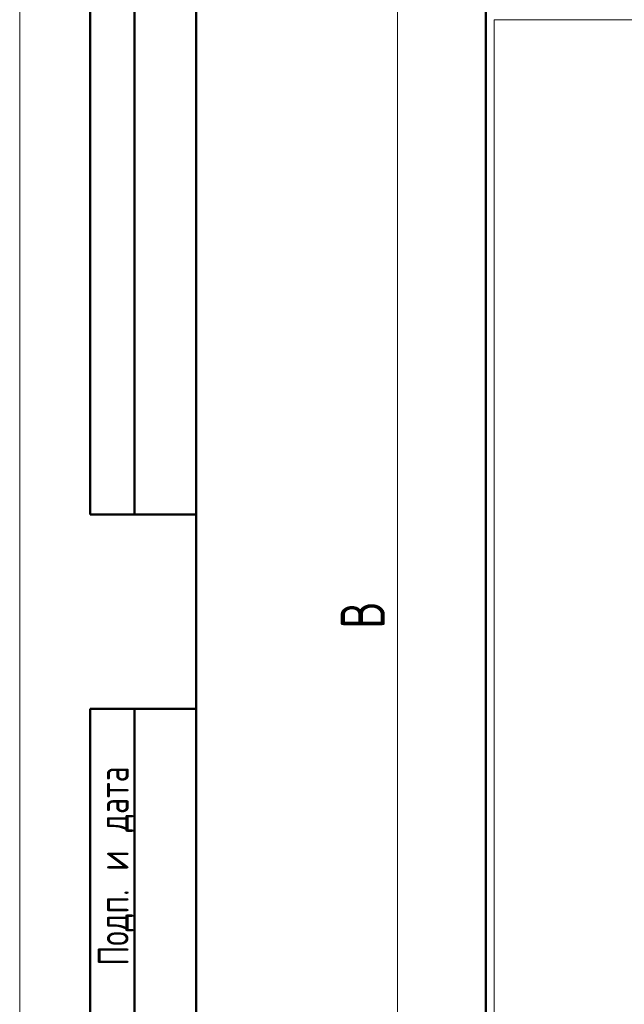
# Model space of a CAD drawing. Header units: millimetres. Extents: x 0 to 420, y 0 to 297.
# Tile 2 of 10: x 0 to 69, y 117 to 228. Entities that reach past the tile are written whole.
import ezdxf

# ---------------------------------------------------------------- set-up
doc = ezdxf.new("R2010")
doc.units = ezdxf.units.MM
doc.styles.add('SLDTEXTSTYLE0', font='TXT', dxfattribs={"width": 0.7, "bigfont": 'bigfont'})
doc.styles.add('SLDTEXTSTYLE1', font='TXT', dxfattribs={"width": 0.7})
doc.dimstyles.new('SLDDIMSTYLE0', dxfattribs={"dimtxt": 5, "dimasz": 5, "dimexe": 0, "dimexo": 0.0625, "dimgap": 1.25, "dimtad": 2, "dimdec": 1, "dimlfac": 2.5, "dimrnd": 1e-09, "dimzin": 12, "dimdsep": 46, "dimtxsty": 'SLDTEXTSTYLE1', "dimsah": 1, "dimcen": 0.09, "dimadec": 0, "dimazin": 3, "dimtfac": 1, "dimtdec": 3, "dimtofl": 0, "dimtmove": 0, "dimatfit": 3, "dimfxl": 1, "dimfrac": 2, "dimtolj": 1, "dimtzin": 12, "dimarcsym": 0})

# ---------------------------------------------------------------- blocks, each defined once
blk = doc.blocks.new('_D')
at = {"color": 7, "linetype": 'Continuous', "lineweight": 0}
for p, q in [((67.1, 244.51), (41.81, 244.51)), ((42.81, 244.51), (42.81, 76.84)), ((67.1, 76.84), (41.81, 76.84))]:
    blk.add_line(p, q, dxfattribs=at)
at = {"color": 7, "linetype": 'Continuous', "lineweight": 18}
for points in [[(42.81, 244.51), (42.04, 239.51), (43.58, 239.51)], [(42.81, 76.84), (43.58, 81.84), (42.04, 81.84)]]:
    blk.add_solid(points, dxfattribs=at)
at = {"color": 7, "linetype": 'Continuous', "lineweight": 18, "insert": (36.36, 159.07), "char_height": 5, "attachment_point": 1, "rotation": 90, "style": 'SLDTEXTSTYLE0'}
blk.add_mtext('В', dxfattribs=at)

msp = doc.modelspace()

# ---------------------------------------------------------------- linework, layer by layer
at = {"color": 7, "linetype": 'Continuous', "lineweight": 18}
msp.add_line((0, 297), (0, 0), dxfattribs=at)
at = {"color": 7, "linetype": 'Continuous', "lineweight": 50}
for p, q in [((8, 172), (8, 292)), ((8, 172), (8, 292)), ((13, 172), (13, 292)), ((13, 172), (13, 292)), ((20, 292), (20, 5)), ((20, 292), (20, 5)), ((52.81, 229.027), (52.81, 91.827)), ((8, 172), (20, 172)), ((8, 5), (8, 150)), ((8, 150), (20, 150)), ((13, 5), (13, 150))]:
    msp.add_line(p, q, dxfattribs=at)
at = {"color": 9, "linetype": 'Continuous', "lineweight": 18}
for p, q in [((53.77, 92.787), (53.77, 228.067)), ((53.77, 228.067), (136.05, 228.067))]:
    msp.add_line(p, q, dxfattribs=at)

# ---------------------------------------------------------------- texts
at = {"color": 7, "linetype": 'Continuous', "lineweight": 0, "insert": (8.848, 132.176), "char_height": 3.5, "attachment_point": 2, "rotation": 90, "style": 'SLDTEXTSTYLE0'}
msp.add_mtext('Подп. и дата', dxfattribs=at)

# ---------------------------------------------------------------- dimensions: what is measured, and where the dimension line sits
at = {"color": 7, "linetype": 'Continuous', "lineweight": 18}
dim = msp.add_linear_dim(base=(42.81, 76.836), p1=(67.11, 244.507), p2=(67.11, 76.836), angle=90, text='В', dimstyle='SLDDIMSTYLE0', dxfattribs=at)
dim.commit()
dim.dimension.update_dxf_attribs({"geometry": '_D', "text_midpoint": (42.81, 160.671), "dimtype": 160})

doc.saveas('drawing.dxf')
